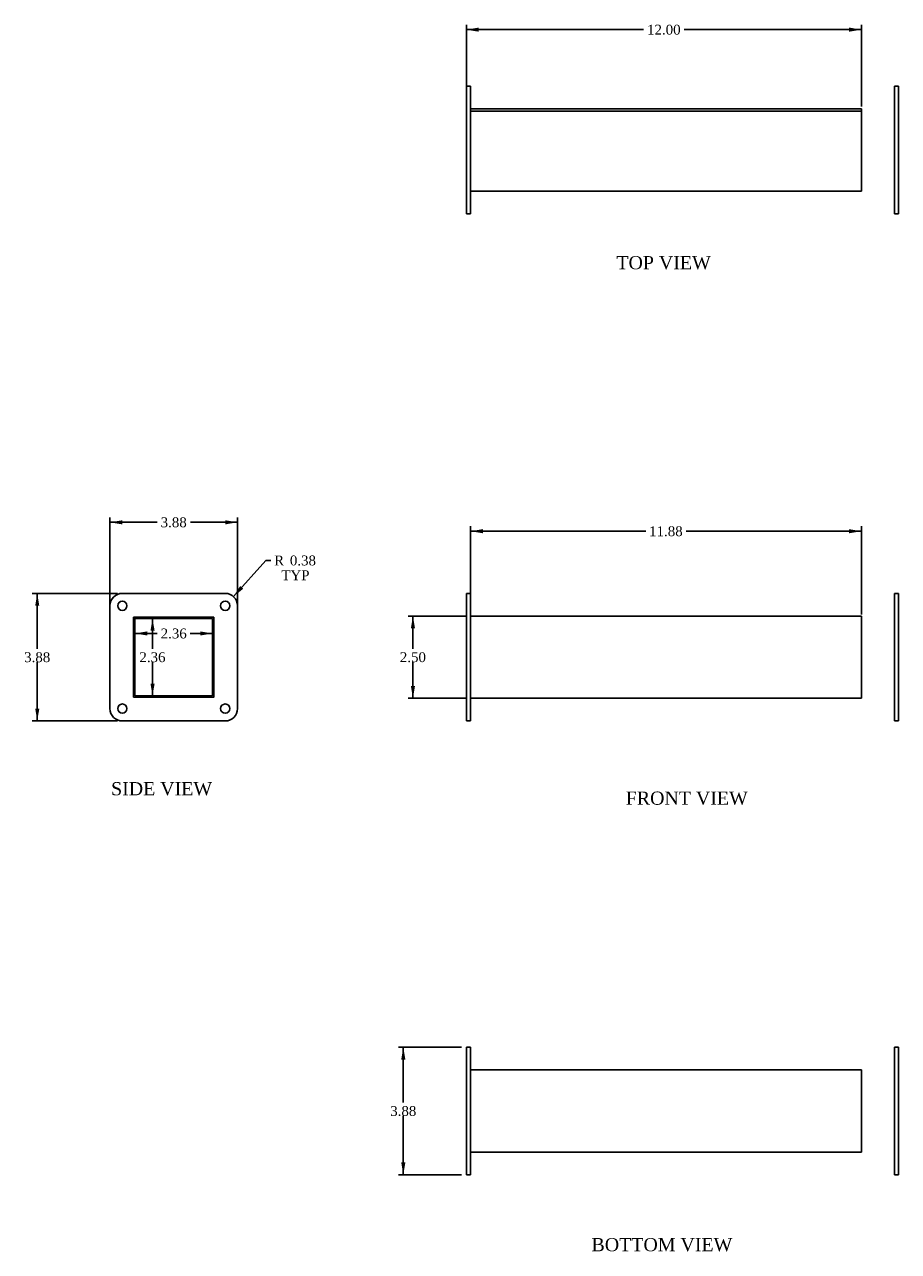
# Model space of a CAD drawing. Header units: inches. Extents: x 1.7 to 65.4, y 1.4 to 43.5.
# Tile 1 of 2: x 1.7 to 28.3, y 1.4 to 38.6. Entities that reach past the tile are written whole.
import ezdxf
from ezdxf.enums import TextEntityAlignment as Align

# ---------------------------------------------------------------- set-up
doc = ezdxf.new("R2010")
doc.units = ezdxf.units.IN
doc.header["$MEASUREMENT"] = 0
for name, color, linetype in [('COM50090', 7, 'CONTINUOUS'), ('COM71024', 7, 'CONTINUOUS'), ('DEFAULT', 7, 'CONTINUOUS')]:
    doc.layers.add(name, color=color, linetype=linetype)
doc.styles.add('SEACAD_TIMES_NEW_ROMAN', font='times.ttf')

# ---------------------------------------------------------------- blocks, each defined once
blk = doc.blocks.new('GDIMGGROUP')
at = {"layer": 'DEFAULT', "linetype": 'Continuous'}
for points in [[(15.66, 23.301), (15.285, 23.238), (15.66, 23.176)], [(26.785, 23.301), (26.785, 23.176), (27.16, 23.238)]]:
    blk.add_hatch(color=136, dxfattribs=at).paths.add_polyline_path(points)
at = {"layer": 'DEFAULT', "color": 136, "linetype": 'Continuous'}
for p, q in [((15.285, 21.124), (15.285, 23.388)), ((15.285, 23.238), (20.606, 23.238)), ((21.84, 23.238), (27.16, 23.238)), ((27.16, 20.704), (27.16, 23.388))]:
    blk.add_line(p, q, dxfattribs=at)
at = {"layer": 'DEFAULT', "color": 136, "linetype": 'Continuous', "style": 'SEACAD_TIMES_NEW_ROMAN'}
blk.add_text('11.88', height=0.3, dxfattribs=at).set_placement((20.711, 23.388), align=Align.TOP_LEFT)
blk = doc.blocks.new('GDIMGGROUP1')
at = {"layer": 'DEFAULT', "linetype": 'Continuous'}
for points in [[(15.535, 38.539), (15.16, 38.476), (15.535, 38.414)], [(26.785, 38.539), (26.785, 38.414), (27.16, 38.476)]]:
    blk.add_hatch(color=136, dxfattribs=at).paths.add_polyline_path(points)
at = {"layer": 'DEFAULT', "color": 136, "linetype": 'Continuous'}
for p, q in [((15.16, 36.53), (15.16, 38.626)), ((15.16, 38.476), (20.543, 38.476)), ((21.777, 38.476), (27.16, 38.476)), ((27.16, 36.145), (27.16, 38.626))]:
    blk.add_line(p, q, dxfattribs=at)
at = {"layer": 'DEFAULT', "color": 136, "linetype": 'Continuous', "style": 'SEACAD_TIMES_NEW_ROMAN'}
blk.add_text('12.00', height=0.3, dxfattribs=at).set_placement((20.648, 38.626), align=Align.TOP_LEFT)
blk = doc.blocks.new('GDIMGGROUP7')
at = {"layer": 'DEFAULT', "linetype": 'Continuous'}
for points in [[(5.563, 20.215), (5.688, 20.215), (5.625, 20.59)], [(5.563, 18.609), (5.625, 18.234), (5.688, 18.609)]]:
    blk.add_hatch(color=136, dxfattribs=at).paths.add_polyline_path(points)
at = {"layer": 'DEFAULT', "color": 136, "linetype": 'Continuous'}
for p, q in [((5.625, 20.59), (5.625, 19.667)), ((5.625, 19.262), (5.625, 18.234))]:
    blk.add_line(p, q, dxfattribs=at)
at = {"layer": 'DEFAULT', "color": 136, "linetype": 'Continuous', "style": 'SEACAD_TIMES_NEW_ROMAN'}
blk.add_text('2.36', height=0.3, dxfattribs=at).set_placement((5.227, 19.562), align=Align.TOP_LEFT)
blk = doc.blocks.new('GDIMGGROUP8')
at = {"layer": 'DEFAULT', "linetype": 'Continuous'}
for points in [[(5.467, 20.07), (5.467, 20.195), (5.092, 20.132)], [(7.073, 20.07), (7.448, 20.132), (7.073, 20.195)]]:
    blk.add_hatch(color=136, dxfattribs=at).paths.add_polyline_path(points)
at = {"layer": 'DEFAULT', "color": 136, "linetype": 'Continuous'}
for p, q in [((5.092, 20.132), (5.767, 20.132)), ((6.773, 20.132), (7.448, 20.132))]:
    blk.add_line(p, q, dxfattribs=at)
at = {"layer": 'DEFAULT', "color": 136, "linetype": 'Continuous', "style": 'SEACAD_TIMES_NEW_ROMAN'}
blk.add_text('2.36', height=0.3, dxfattribs=at).set_placement((5.872, 20.282), align=Align.TOP_LEFT)
blk = doc.blocks.new('GDIMGGROUP9')
at = {"layer": 'DEFAULT', "linetype": 'Continuous'}
blk.add_hatch(color=136, dxfattribs=at).paths.add_polyline_path([(8.287, 21.574), (8.083, 21.253), (8.38, 21.491)])
at = {"layer": 'DEFAULT', "color": 136, "linetype": 'Continuous'}
for p, q in [((8.083, 21.253), (9.065, 22.35)), ((9.065, 22.35), (9.215, 22.35))]:
    blk.add_line(p, q, dxfattribs=at)
at = {"layer": 'DEFAULT', "color": 136, "linetype": 'Continuous', "style": 'SEACAD_TIMES_NEW_ROMAN'}
for s, p in [('R', (9.32, 22.5)), ('0.38', (9.798, 22.5)), ('TYP', (9.538, 22.05))]:
    blk.add_text(s, height=0.3, dxfattribs=at).set_placement(p, align=Align.TOP_LEFT)
blk = doc.blocks.new('GDIMGGROUP11')
at = {"layer": 'DEFAULT', "linetype": 'Continuous'}
for points in [[(13.181, 7.187), (13.306, 7.187), (13.244, 7.562)], [(13.181, 4.062), (13.244, 3.687), (13.306, 4.062)]]:
    blk.add_hatch(color=136, dxfattribs=at).paths.add_polyline_path(points)
at = {"layer": 'DEFAULT', "color": 136, "linetype": 'Continuous'}
for p, q in [((15.01, 7.562), (13.094, 7.562)), ((13.244, 7.562), (13.244, 5.879)), ((13.244, 5.474), (13.244, 3.687)), ((15.01, 3.687), (13.094, 3.687))]:
    blk.add_line(p, q, dxfattribs=at)
at = {"layer": 'DEFAULT', "color": 136, "linetype": 'Continuous', "style": 'SEACAD_TIMES_NEW_ROMAN'}
blk.add_text('3.88', height=0.3, dxfattribs=at).set_placement((12.846, 5.774), align=Align.TOP_LEFT)
blk = doc.blocks.new('GDIMGGROUP12')
at = {"layer": 'DEFAULT', "linetype": 'Continuous'}
for points in [[(13.473, 20.287), (13.598, 20.287), (13.536, 20.662)], [(13.473, 18.537), (13.536, 18.162), (13.598, 18.537)]]:
    blk.add_hatch(color=136, dxfattribs=at).paths.add_polyline_path(points)
at = {"layer": 'DEFAULT', "color": 136, "linetype": 'Continuous'}
for p, q in [((15.135, 20.662), (13.386, 20.662)), ((13.536, 20.662), (13.536, 19.667)), ((13.536, 19.262), (13.536, 18.162)), ((15.135, 18.162), (13.386, 18.162))]:
    blk.add_line(p, q, dxfattribs=at)
at = {"layer": 'DEFAULT', "color": 136, "linetype": 'Continuous', "style": 'SEACAD_TIMES_NEW_ROMAN'}
blk.add_text('2.50', height=0.3, dxfattribs=at).set_placement((13.138, 19.562), align=Align.TOP_LEFT)
blk = doc.blocks.new('GDIMGGROUP13')
at = {"layer": 'DEFAULT', "linetype": 'Continuous'}
for points in [[(4.708, 23.571), (4.333, 23.509), (4.708, 23.446)], [(7.833, 23.571), (7.833, 23.446), (8.208, 23.509)]]:
    blk.add_hatch(color=136, dxfattribs=at).paths.add_polyline_path(points)
at = {"layer": 'DEFAULT', "color": 136, "linetype": 'Continuous'}
for p, q in [((4.333, 19.561), (4.333, 23.659)), ((5.767, 23.509), (4.333, 23.509)), ((8.208, 23.509), (6.774, 23.509)), ((8.208, 19.561), (8.208, 23.659))]:
    blk.add_line(p, q, dxfattribs=at)
at = {"layer": 'DEFAULT', "color": 136, "linetype": 'Continuous', "style": 'SEACAD_TIMES_NEW_ROMAN'}
blk.add_text('3.88', height=0.3, dxfattribs=at).set_placement((5.872, 23.659), align=Align.TOP_LEFT)
blk = doc.blocks.new('GDIMGGROUP14')
at = {"layer": 'DEFAULT', "linetype": 'Continuous'}
for points in [[(2.061, 20.974), (2.186, 20.974), (2.123, 21.349)], [(2.061, 17.849), (2.123, 17.474), (2.186, 17.849)]]:
    blk.add_hatch(color=136, dxfattribs=at).paths.add_polyline_path(points)
at = {"layer": 'DEFAULT', "color": 136, "linetype": 'Continuous'}
for p, q in [((4.558, 21.349), (1.973, 21.349)), ((2.123, 21.349), (2.123, 19.666)), ((2.123, 19.261), (2.123, 17.474)), ((4.558, 17.474), (1.973, 17.474))]:
    blk.add_line(p, q, dxfattribs=at)
at = {"layer": 'DEFAULT', "color": 136, "linetype": 'Continuous', "style": 'SEACAD_TIMES_NEW_ROMAN'}
blk.add_text('3.88', height=0.3, dxfattribs=at).set_placement((1.725, 19.561), align=Align.TOP_LEFT)

msp = doc.modelspace()

# ---------------------------------------------------------------- linework, layer by layer
at = {"layer": 'COM50090', "color": 7, "linetype": 'Continuous'}
for p, q in [((27.16, 36.068), (15.285, 36.068)), ((27.16, 35.996), (15.285, 35.996)), ((27.16, 35.995), (15.285, 35.995)), ((27.16, 36.068), (27.16, 35.996)), ((27.16, 35.995), (27.16, 35.996)), ((27.16, 35.995), (27.16, 33.676)), ((27.16, 33.568), (15.285, 33.568)), ((27.16, 33.676), (27.16, 33.568)), ((5.052, 20.589), (5.092, 20.589)), ((5.092, 18.27), (5.092, 20.589)), ((5.093, 20.63), (5.093, 20.59)), ((5.093, 20.59), (7.412, 20.59)), ((7.448, 20.554), (7.448, 18.27)), ((27.16, 20.662), (15.285, 20.662)), ((27.16, 20.662), (27.16, 20.554)), ((27.16, 20.554), (27.16, 18.27)), ((27.16, 18.27), (27.16, 18.162)), ((7.412, 18.234), (5.128, 18.234)), ((27.16, 18.162), (15.285, 18.162)), ((27.16, 6.874), (15.285, 6.874)), ((27.16, 6.874), (27.16, 6.766)), ((27.16, 6.766), (27.16, 4.482)), ((27.16, 4.482), (27.16, 4.374)), ((27.16, 4.374), (15.285, 4.374))]:
    msp.add_line(p, q, dxfattribs=at)
for centre, radius, start, end in [((7.412, 20.554), 0.036, 0, 90), ((5.128, 18.27), 0.036, 180, 270), ((7.412, 18.27), 0.036, 270, 0), ((7.412, 18.27), 0.108, 314.5235, 315.4765)]:
    msp.add_arc(centre, radius, start, end, dxfattribs=at)
at = {"layer": 'COM71024', "color": 7, "linetype": 'Continuous'}
for p, q in [((15.16, 36.38), (15.16, 36.755)), ((15.16, 36.755), (15.285, 36.755)), ((15.285, 36.755), (15.285, 36.38)), ((28.16, 36.38), (28.16, 36.755)), ((28.16, 36.755), (28.285, 36.755)), ((28.285, 36.755), (28.285, 36.38)), ((15.16, 36.38), (15.16, 33.255)), ((15.285, 36.38), (15.285, 33.255)), ((28.16, 33.255), (28.16, 36.38)), ((28.285, 33.255), (28.285, 36.38)), ((15.16, 32.88), (15.16, 33.255)), ((15.285, 33.255), (15.285, 32.88)), ((28.16, 32.88), (28.16, 33.255)), ((28.285, 33.255), (28.285, 32.88)), ((15.285, 32.88), (15.16, 32.88)), ((28.285, 32.88), (28.16, 32.88)), ((4.708, 21.349), (7.833, 21.349)), ((15.16, 21.349), (15.285, 21.349)), ((15.16, 20.974), (15.16, 21.349)), ((15.285, 21.349), (15.285, 20.974)), ((28.16, 21.349), (28.285, 21.349)), ((28.16, 20.974), (28.16, 21.349)), ((28.285, 21.349), (28.285, 20.974)), ((4.333, 17.849), (4.333, 20.974)), ((8.208, 20.974), (8.208, 17.849)), ((15.16, 20.974), (15.16, 17.849)), ((15.285, 20.974), (15.285, 17.849)), ((28.16, 17.849), (28.16, 20.974)), ((28.285, 17.849), (28.285, 20.974)), ((5.052, 20.63), (7.489, 20.63)), ((5.052, 18.193), (5.052, 20.63)), ((7.489, 20.63), (7.489, 18.193)), ((7.489, 18.193), (5.052, 18.193)), ((15.16, 17.474), (15.16, 17.849)), ((15.285, 17.849), (15.285, 17.474)), ((28.16, 17.474), (28.16, 17.849)), ((28.285, 17.849), (28.285, 17.474)), ((7.833, 17.474), (4.708, 17.474)), ((15.285, 17.474), (15.16, 17.474)), ((28.285, 17.474), (28.16, 17.474)), ((15.16, 7.562), (15.285, 7.562)), ((15.16, 7.187), (15.16, 7.562)), ((15.285, 7.562), (15.285, 7.187)), ((28.16, 7.187), (28.16, 7.562)), ((28.16, 7.562), (28.285, 7.562)), ((28.285, 7.562), (28.285, 7.187)), ((15.16, 7.187), (15.16, 4.062)), ((15.285, 7.187), (15.285, 4.062)), ((28.16, 4.062), (28.16, 7.187)), ((28.285, 4.062), (28.285, 7.187)), ((15.16, 3.687), (15.16, 4.062)), ((15.285, 4.062), (15.285, 3.687)), ((28.16, 3.687), (28.16, 4.062)), ((28.285, 4.062), (28.285, 3.687)), ((15.285, 3.687), (15.16, 3.687)), ((28.285, 3.687), (28.16, 3.687))]:
    msp.add_line(p, q, dxfattribs=at)
for centre in [(4.708, 20.974), (7.833, 20.974), (4.708, 17.849), (7.833, 17.849)]:
    msp.add_circle(centre, 0.141, dxfattribs=at)
for centre, start, end in [((4.708, 20.974), 90, 180), ((7.833, 20.974), 0, 90), ((4.708, 17.849), 180, 270), ((7.833, 17.849), 270, 0)]:
    msp.add_arc(centre, 0.375, start, end, dxfattribs=at)

# ---------------------------------------------------------------- block references
at = {"layer": 'DEFAULT'}
for name in ['GDIMGGROUP1', 'GDIMGGROUP13', 'GDIMGGROUP', 'GDIMGGROUP9', 'GDIMGGROUP14', 'GDIMGGROUP7', 'GDIMGGROUP12', 'GDIMGGROUP8', 'GDIMGGROUP11']:
    msp.add_blockref(name, (0, 0), dxfattribs=at)

# ---------------------------------------------------------------- texts
at = {"layer": 'DEFAULT', "color": 136, "linetype": 'Continuous', "style": 'SEACAD_TIMES_NEW_ROMAN'}
for s, p in [('TOP VIEW', (19.716, 31.598)), ('SIDE VIEW', (4.366, 15.616)), ('FRONT VIEW', (20.001, 15.329)), ('BOTTOM VIEW', (18.961, 1.764))]:
    msp.add_text(s, height=0.4, dxfattribs=at).set_placement(p, align=Align.TOP_LEFT)

doc.saveas('drawing.dxf')
